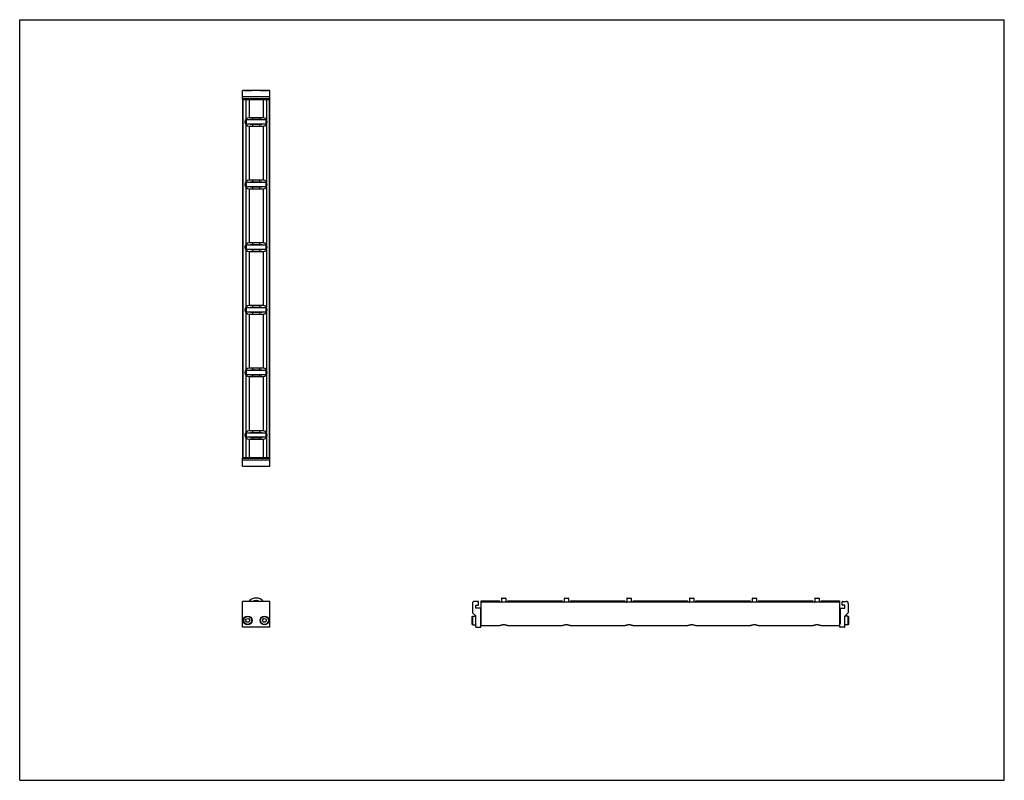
# Model space of a CAD drawing. Header units: inches. Extents: x 0 to 44, y 0 to 34.
import ezdxf

# ---------------------------------------------------------------- set-up
doc = ezdxf.new("R2010")
doc.units = ezdxf.units.IN
doc.header["$LTSCALE"] = 2.42
doc.header["$MEASUREMENT"] = 0
doc.layers.get('0').update_dxf_attribs({"linetype": 'CONTINUOUS'})
for name, color, linetype in [('205977_205978_205979_205978_BL0', 7, 'CONTINUOUS'), ('205977_205978_205979_20597_BL10', 7, 'CONTINUOUS'), ('240826_BL11', 7, 'CONTINUOUS'), ('240826_BL12', 7, 'CONTINUOUS'), ('240826_BL4', 7, 'CONTINUOUS'), ('240826_BL7', 7, 'CONTINUOUS'), ('240826_BL8', 7, 'CONTINUOUS'), ('240826_BL9', 7, 'CONTINUOUS'), ('2410WW_241016_BL13', 7, 'CONTINUOUS'), ('2436WW_243616_BL3', 7, 'CONTINUOUS'), ('9506XXM_950616M_BL1', 7, 'CONTINUOUS'), ('9506XXM_950616M_BL2', 7, 'CONTINUOUS'), ('9506XXM_950616M_BL5', 7, 'CONTINUOUS'), ('9506XXM_950616M_BL6', 7, 'CONTINUOUS')]:
    doc.layers.add(name, color=color, linetype=linetype)

# ---------------------------------------------------------------- blocks, each defined once
blk = doc.blocks.new('205977_205978_205979_205978_BL0', base_point=(15.282, 10.628))
at = {"layer": '205977_205978_205979_205978_BL0', "color": 7, "linetype": 'CONTINUOUS'}
for p, q in [((10.071, 14.41), (9.956, 14.41)), ((9.956, 14.035), (9.956, 14.41)), ((11.172, 14.39), (9.956, 14.39)), ((11.172, 14.308), (9.956, 14.308)), ((10.821, 14.41), (10.307, 14.41)), ((11.172, 14.41), (11.057, 14.41)), ((11.172, 14.035), (11.172, 14.41)), ((9.956, 14.035), (11.172, 14.035)), ((9.956, 6.847), (9.956, 7.997)), ((11.172, 7.997), (9.956, 7.997)), ((11.172, 6.847), (11.172, 7.997)), ((20.49, 7.997), (20.322, 7.997)), ((20.505, 7.84), (20.505, 7.982)), ((20.232, 7.907), (20.232, 7.503)), ((20.237, 7.492), (20.378, 7.351)), ((20.387, 7.696), (20.387, 7.825)), ((20.387, 7.825), (20.49, 7.825)), ((20.572, 7.696), (20.387, 7.696)), ((20.587, 7.681), (20.587, 6.996)), ((20.382, 6.862), (20.382, 7.34)), ((11.172, 6.847), (9.956, 6.847)), ((20.397, 6.847), (20.592, 6.847)), ((20.587, 6.996), (20.592, 6.996)), ((20.607, 6.862), (20.607, 6.981))]:
    blk.add_line(p, q, dxfattribs=at)
for centre, radius, start, end in [((20.322, 7.907), 0.09, 90, 180), ((20.49, 7.982), 0.015, 0, 90), ((20.247, 7.503), 0.015, 180, 225), ((20.49, 7.84), 0.015, 270, 360), ((20.572, 7.681), 0.015, 0, 90), ((20.367, 7.34), 0.015, 0, 45), ((20.397, 6.862), 0.015, 180, 270), ((20.592, 6.981), 0.015, 0, 90), ((20.592, 6.862), 0.015, 270, 360)]:
    blk.add_arc(centre, radius, start, end, dxfattribs=at)
blk = doc.blocks.new('9506XXM_950616M_BL1', base_point=(10.189, 10.69))
at = {"layer": '9506XXM_950616M_BL1', "color": 7, "linetype": 'CONTINUOUS'}
for p, q in [((10.071, 14.39), (10.071, 14.432)), ((10.307, 14.39), (10.307, 14.432)), ((10.012, 14.028), (10.004, 14.035)), ((10.366, 14.028), (10.012, 14.028)), ((10.366, 14.028), (10.373, 14.035)), ((10.098, 7.138), (10.137, 7.22)), ((10.15, 7.063), (10.098, 7.138)), ((10.137, 7.22), (10.228, 7.228)), ((10.24, 7.071), (10.15, 7.063)), ((10.228, 7.228), (10.279, 7.153)), ((10.279, 7.153), (10.24, 7.071))]:
    blk.add_line(p, q, dxfattribs=at)
for radius in [0.197, 0.177]:
    blk.add_circle((10.189, 7.146), radius, dxfattribs=at)
blk = doc.blocks.new('9506XXM_950616M_BL2', base_point=(15.686, 10.69))
at = {"layer": '9506XXM_950616M_BL2', "color": 7, "linetype": 'CONTINUOUS'}
for p, q in [((10.821, 14.39), (10.821, 14.432)), ((11.057, 14.39), (11.057, 14.432)), ((10.762, 14.028), (10.754, 14.035)), ((11.116, 14.028), (10.762, 14.028)), ((11.116, 14.028), (11.123, 14.035)), ((10.849, 7.157), (10.904, 7.23)), ((10.883, 7.073), (10.849, 7.157)), ((10.974, 7.062), (10.883, 7.073)), ((10.904, 7.23), (10.994, 7.218)), ((11.029, 7.134), (10.974, 7.062)), ((10.994, 7.218), (11.029, 7.134)), ((20.225, 7.323), (20.245, 7.342)), ((20.225, 6.968), (20.225, 7.323)), ((20.245, 6.949), (20.245, 7.342)), ((20.245, 7.342), (20.382, 7.342)), ((20.587, 7.264), (20.629, 7.264)), ((20.225, 6.968), (20.245, 6.949)), ((20.245, 6.949), (20.382, 6.949)), ((20.587, 7.027), (20.629, 7.027))]:
    blk.add_line(p, q, dxfattribs=at)
for radius in [0.197, 0.177]:
    blk.add_circle((10.939, 7.146), radius, dxfattribs=at)
blk = doc.blocks.new('2436WW_243616_BL3', base_point=(23.293, 18.672))
at = {"layer": '2436WW_243616_BL3', "color": 7, "linetype": 'CONTINUOUS'}
for p, q in [((9.956, 30.432), (9.956, 14.432)), ((9.956, 30.432), (11.172, 30.432)), ((9.976, 30.432), (9.976, 14.432)), ((10.101, 30.432), (10.101, 29.545)), ((10.251, 30.432), (10.251, 29.62)), ((10.876, 30.432), (10.876, 29.62)), ((11.026, 30.432), (11.026, 29.545)), ((11.151, 30.432), (11.151, 14.432)), ((11.172, 14.432), (11.172, 30.432)), ((10.876, 29.62), (10.251, 29.62)), ((10.101, 29.319), (10.101, 26.745)), ((10.251, 29.244), (10.251, 26.82)), ((10.251, 29.244), (10.876, 29.244)), ((10.876, 29.244), (10.876, 26.82)), ((11.026, 29.319), (11.026, 26.745)), ((10.101, 26.519), (10.101, 23.945)), ((10.876, 26.82), (10.251, 26.82)), ((10.251, 26.444), (10.251, 24.02)), ((10.251, 26.444), (10.876, 26.444)), ((10.876, 26.444), (10.876, 24.02)), ((11.026, 26.519), (11.026, 23.945)), ((10.876, 24.02), (10.251, 24.02)), ((10.101, 23.719), (10.101, 21.145)), ((10.251, 23.644), (10.251, 21.22)), ((10.251, 23.644), (10.876, 23.644)), ((10.876, 23.644), (10.876, 21.22)), ((11.026, 23.719), (11.026, 21.145)), ((10.876, 21.22), (10.251, 21.22)), ((10.101, 20.919), (10.101, 18.345)), ((10.251, 20.844), (10.876, 20.844)), ((10.251, 20.844), (10.251, 18.42)), ((10.876, 20.844), (10.876, 18.42)), ((11.026, 20.919), (11.026, 18.345)), ((10.101, 18.119), (10.101, 15.545)), ((10.876, 18.42), (10.251, 18.42)), ((10.251, 18.044), (10.876, 18.044)), ((10.251, 18.044), (10.251, 15.62)), ((10.876, 18.044), (10.876, 15.62)), ((11.026, 18.119), (11.026, 15.545)), ((10.876, 15.62), (10.251, 15.62)), ((10.101, 15.319), (10.101, 14.432)), ((10.251, 15.244), (10.876, 15.244)), ((10.251, 15.244), (10.251, 14.432)), ((10.876, 15.244), (10.876, 14.432)), ((11.026, 15.319), (11.026, 14.432)), ((9.961, 14.432), (9.956, 14.432)), ((9.976, 14.432), (11.172, 14.432)), ((20.629, 6.913), (20.629, 8.021)), ((20.629, 8.021), (21.441, 8.021)), ((36.629, 7.958), (20.629, 7.958)), ((21.441, 8.021), (21.441, 7.958)), ((21.817, 7.958), (21.817, 8.021)), ((21.817, 8.021), (24.241, 8.021)), ((24.241, 8.021), (24.241, 7.958)), ((24.617, 7.958), (24.617, 8.021)), ((24.617, 8.021), (27.041, 8.021)), ((27.041, 8.021), (27.041, 7.958)), ((27.417, 7.958), (27.417, 8.021)), ((27.417, 8.021), (29.841, 8.021)), ((29.841, 8.021), (29.841, 7.958)), ((30.217, 8.021), (32.641, 8.021)), ((30.217, 7.958), (30.217, 8.021)), ((32.641, 8.021), (32.641, 7.958)), ((33.017, 8.021), (35.441, 8.021)), ((33.017, 7.958), (33.017, 8.021)), ((35.441, 8.021), (35.441, 7.958)), ((35.817, 8.021), (36.629, 8.021)), ((35.817, 7.958), (35.817, 8.021)), ((36.629, 8.021), (36.629, 6.913)), ((20.629, 6.913), (21.454, 6.913)), ((21.805, 6.913), (24.254, 6.913)), ((24.605, 6.913), (27.054, 6.913)), ((27.405, 6.913), (29.854, 6.913)), ((30.205, 6.913), (32.654, 6.913)), ((33.005, 6.913), (35.454, 6.913)), ((35.805, 6.913), (36.629, 6.913))]:
    blk.add_line(p, q, dxfattribs=at)
for centre, radius, start, end in [((10.251, 29.432), 0.188, 90, 270), ((10.876, 29.432), 0.188, 270, 90), ((10.251, 26.632), 0.188, 90, 270), ((10.876, 26.632), 0.188, 270, 90), ((10.251, 23.832), 0.188, 90, 270), ((10.876, 23.832), 0.188, 270, 90), ((10.251, 21.032), 0.188, 90, 270), ((10.876, 21.032), 0.188, 270, 90), ((10.251, 18.232), 0.188, 90, 270), ((10.876, 18.232), 0.188, 270, 90), ((10.251, 15.432), 0.188, 90, 270), ((10.876, 15.432), 0.188, 270, 90), ((10.564, 7.709), 0.312, 67.4149, 112.6312)]:
    blk.add_arc(centre, radius, start, end, dxfattribs=at)
for points, knots in [([(21.629, 6.949), (21.62, 6.949), (21.6, 6.948), (21.572, 6.944), (21.546, 6.938), (21.522, 6.931), (21.5, 6.924), (21.483, 6.919), (21.472, 6.916), (21.464, 6.914), (21.458, 6.913), (21.454, 6.913), (21.452, 6.913)], [0, 0, 0, 0, 0.160779, 0.318075, 0.467977, 0.607749, 0.734322, 0.844344, 0.891944, 0.933962, 0.970029, 1, 1, 1, 1]), ([(21.807, 6.913), (21.805, 6.913), (21.801, 6.913), (21.794, 6.914), (21.787, 6.916), (21.775, 6.919), (21.759, 6.924), (21.737, 6.931), (21.713, 6.938), (21.687, 6.944), (21.658, 6.948), (21.639, 6.949), (21.629, 6.949)], [0, 0, 0, 0, 0.02996, 0.066021, 0.108036, 0.15563, 0.265625, 0.392186, 0.531948, 0.681856, 0.83921, 1, 1, 1, 1]), ([(24.429, 6.949), (24.42, 6.949), (24.4, 6.948), (24.372, 6.944), (24.346, 6.938), (24.322, 6.931), (24.3, 6.924), (24.283, 6.919), (24.272, 6.916), (24.264, 6.914), (24.258, 6.913), (24.254, 6.913), (24.252, 6.913)], [0, 0, 0, 0, 0.160779, 0.318075, 0.467977, 0.607749, 0.734322, 0.844344, 0.891944, 0.933962, 0.970029, 1, 1, 1, 1]), ([(24.607, 6.913), (24.605, 6.913), (24.601, 6.913), (24.594, 6.914), (24.587, 6.916), (24.575, 6.919), (24.559, 6.924), (24.537, 6.931), (24.513, 6.938), (24.487, 6.944), (24.458, 6.948), (24.439, 6.949), (24.429, 6.949)], [0, 0, 0, 0, 0.02996, 0.066021, 0.108036, 0.15563, 0.265625, 0.392186, 0.531948, 0.681856, 0.83921, 1, 1, 1, 1]), ([(27.229, 6.949), (27.22, 6.949), (27.2, 6.948), (27.172, 6.944), (27.146, 6.938), (27.122, 6.931), (27.1, 6.924), (27.083, 6.919), (27.072, 6.916), (27.064, 6.914), (27.058, 6.913), (27.054, 6.913), (27.052, 6.913)], [0, 0, 0, 0, 0.160779, 0.318075, 0.467977, 0.607749, 0.734322, 0.844344, 0.891944, 0.933962, 0.970029, 1, 1, 1, 1]), ([(27.407, 6.913), (27.405, 6.913), (27.401, 6.913), (27.394, 6.914), (27.387, 6.916), (27.375, 6.919), (27.359, 6.924), (27.337, 6.931), (27.313, 6.938), (27.287, 6.944), (27.258, 6.948), (27.239, 6.949), (27.229, 6.949)], [0, 0, 0, 0, 0.02996, 0.066021, 0.108036, 0.15563, 0.265625, 0.392186, 0.531948, 0.681856, 0.83921, 1, 1, 1, 1]), ([(30.029, 6.949), (30.02, 6.949), (30, 6.948), (29.972, 6.944), (29.946, 6.938), (29.922, 6.931), (29.9, 6.924), (29.883, 6.919), (29.872, 6.916), (29.864, 6.914), (29.858, 6.913), (29.854, 6.913), (29.852, 6.913)], [0, 0, 0, 0, 0.160779, 0.318075, 0.467977, 0.607749, 0.734322, 0.844344, 0.891944, 0.933962, 0.970029, 1, 1, 1, 1]), ([(30.207, 6.913), (30.205, 6.913), (30.201, 6.913), (30.194, 6.914), (30.187, 6.916), (30.175, 6.919), (30.159, 6.924), (30.137, 6.931), (30.113, 6.938), (30.087, 6.944), (30.058, 6.948), (30.039, 6.949), (30.029, 6.949)], [0, 0, 0, 0, 0.02996, 0.066021, 0.108036, 0.15563, 0.265625, 0.392186, 0.531948, 0.681856, 0.83921, 1, 1, 1, 1]), ([(32.829, 6.949), (32.82, 6.949), (32.8, 6.948), (32.772, 6.944), (32.746, 6.938), (32.722, 6.931), (32.7, 6.924), (32.683, 6.919), (32.672, 6.916), (32.664, 6.914), (32.658, 6.913), (32.654, 6.913), (32.652, 6.913)], [0, 0, 0, 0, 0.160779, 0.318075, 0.467977, 0.607749, 0.734322, 0.844344, 0.891944, 0.933962, 0.970029, 1, 1, 1, 1]), ([(33.007, 6.913), (33.005, 6.913), (33.001, 6.913), (32.994, 6.914), (32.987, 6.916), (32.975, 6.919), (32.959, 6.924), (32.937, 6.931), (32.913, 6.938), (32.887, 6.944), (32.858, 6.948), (32.839, 6.949), (32.829, 6.949)], [0, 0, 0, 0, 0.02996, 0.066021, 0.108036, 0.15563, 0.265625, 0.392186, 0.531948, 0.681856, 0.83921, 1, 1, 1, 1]), ([(35.629, 6.949), (35.62, 6.949), (35.6, 6.948), (35.572, 6.944), (35.546, 6.938), (35.522, 6.931), (35.5, 6.924), (35.483, 6.919), (35.472, 6.916), (35.464, 6.914), (35.458, 6.913), (35.454, 6.913), (35.452, 6.913)], [0, 0, 0, 0, 0.160779, 0.318075, 0.467977, 0.607749, 0.734322, 0.844344, 0.891944, 0.933962, 0.970029, 1, 1, 1, 1]), ([(35.807, 6.913), (35.805, 6.913), (35.801, 6.913), (35.794, 6.914), (35.787, 6.916), (35.775, 6.919), (35.759, 6.924), (35.737, 6.931), (35.713, 6.938), (35.687, 6.944), (35.658, 6.948), (35.639, 6.949), (35.629, 6.949)], [0, 0, 0, 0, 0.02996, 0.066021, 0.108036, 0.15563, 0.265625, 0.392186, 0.531948, 0.681856, 0.83921, 1, 1, 1, 1])]:
    blk.add_open_spline(points, degree=3, knots=knots, dxfattribs=at)
blk = doc.blocks.new('240826_BL4', base_point=(15.937, 11.629))
at = {"layer": '240826_BL4', "color": 7, "linetype": 'CONTINUOUS'}
for p, q in [((10.126, 15.517), (10.126, 15.347)), ((10.141, 15.532), (10.986, 15.532)), ((10.314, 15.55), (10.311, 15.532)), ((10.314, 15.55), (10.814, 15.55)), ((10.814, 15.55), (10.816, 15.532)), ((11.001, 15.517), (11.001, 15.347)), ((10.986, 15.332), (10.141, 15.332)), ((10.311, 15.332), (10.314, 15.314)), ((10.814, 15.314), (10.314, 15.314)), ((10.816, 15.332), (10.814, 15.314)), ((21.511, 7.959), (21.529, 7.961)), ((21.529, 8.131), (21.529, 7.958)), ((21.544, 8.146), (21.714, 8.146)), ((21.729, 8.131), (21.729, 7.958)), ((21.747, 7.959), (21.729, 7.961))]:
    blk.add_line(p, q, dxfattribs=at)
for centre, radius, start, end in [((10.141, 15.517), 0.015, 90, 180), ((10.986, 15.517), 0.015, 0, 90), ((10.141, 15.347), 0.015, 180, 270), ((10.986, 15.347), 0.015, 270, 360), ((10.564, 7.709), 0.438, 41.1984, 138.8016), ((10.564, 7.709), 0.33, 60.8088, 119.193), ((10.564, 7.709), 0.322, 63.4467, 116.5515), ((21.544, 8.131), 0.015, 90, 180), ((21.714, 8.131), 0.015, 0, 90)]:
    blk.add_arc(centre, radius, start, end, dxfattribs=at)
blk = doc.blocks.new('9506XXM_950616M_BL5', base_point=(10.189, 30.634))
at = {"layer": '9506XXM_950616M_BL5', "color": 7, "linetype": 'CONTINUOUS'}
for p, q in [((10.012, 30.837), (10.004, 30.829)), ((10.012, 30.837), (10.366, 30.837)), ((10.366, 30.837), (10.373, 30.829)), ((10.071, 30.474), (10.071, 30.432)), ((10.307, 30.474), (10.307, 30.432))]:
    blk.add_line(p, q, dxfattribs=at)
blk = doc.blocks.new('9506XXM_950616M_BL6', base_point=(23.894, 18.893))
at = {"layer": '9506XXM_950616M_BL6', "color": 7, "linetype": 'CONTINUOUS'}
for p, q in [((10.762, 30.837), (10.754, 30.829)), ((10.762, 30.837), (11.116, 30.837)), ((11.116, 30.837), (11.123, 30.829)), ((10.821, 30.474), (10.821, 30.432)), ((11.057, 30.474), (11.057, 30.432)), ((36.671, 7.264), (36.629, 7.264)), ((37.014, 7.342), (36.877, 7.342)), ((37.034, 7.323), (37.014, 7.342)), ((37.014, 7.342), (37.014, 6.949)), ((37.034, 7.323), (37.034, 6.968)), ((36.671, 7.027), (36.629, 7.027)), ((37.014, 6.949), (36.876, 6.949)), ((37.034, 6.968), (37.014, 6.949))]:
    blk.add_line(p, q, dxfattribs=at)
blk = doc.blocks.new('240826_BL7', base_point=(17.337, 13.154))
at = {"layer": '240826_BL7', "color": 7, "linetype": 'CONTINUOUS'}
for p, q in [((10.126, 18.317), (10.126, 18.147)), ((10.141, 18.332), (10.986, 18.332)), ((10.986, 18.132), (10.141, 18.132)), ((10.314, 18.35), (10.311, 18.332)), ((10.311, 18.132), (10.314, 18.114)), ((10.314, 18.35), (10.814, 18.35)), ((10.814, 18.114), (10.314, 18.114)), ((10.814, 18.35), (10.816, 18.332)), ((10.816, 18.132), (10.814, 18.114)), ((11.001, 18.317), (11.001, 18.147)), ((24.311, 7.959), (24.329, 7.961)), ((24.329, 8.131), (24.329, 7.958)), ((24.344, 8.146), (24.514, 8.146)), ((24.529, 8.131), (24.529, 7.958)), ((24.547, 7.959), (24.529, 7.961))]:
    blk.add_line(p, q, dxfattribs=at)
for centre, start, end in [((10.141, 18.317), 90, 180), ((10.141, 18.147), 180, 270), ((10.986, 18.317), 0, 90), ((10.986, 18.147), 270, 360), ((24.344, 8.131), 90, 180), ((24.514, 8.131), 0, 90)]:
    blk.add_arc(centre, 0.015, start, end, dxfattribs=at)
blk = doc.blocks.new('240826_BL8', base_point=(22.937, 18.754))
at = {"layer": '240826_BL8', "color": 7, "linetype": 'CONTINUOUS'}
for p, q in [((10.126, 29.517), (10.126, 29.347)), ((10.141, 29.532), (10.986, 29.532)), ((10.314, 29.55), (10.311, 29.532)), ((10.314, 29.55), (10.814, 29.55)), ((10.814, 29.55), (10.816, 29.532)), ((11.001, 29.517), (11.001, 29.347)), ((10.986, 29.332), (10.141, 29.332)), ((10.311, 29.332), (10.314, 29.314)), ((10.814, 29.314), (10.314, 29.314)), ((10.816, 29.332), (10.814, 29.314)), ((35.511, 7.959), (35.529, 7.961)), ((35.529, 8.131), (35.529, 7.958)), ((35.544, 8.146), (35.714, 8.146)), ((35.729, 8.131), (35.729, 7.958)), ((35.747, 7.959), (35.729, 7.961))]:
    blk.add_line(p, q, dxfattribs=at)
for centre, start, end in [((10.141, 29.517), 90, 180), ((10.986, 29.517), 0, 90), ((10.141, 29.347), 180, 270), ((10.986, 29.347), 270, 360), ((35.544, 8.131), 90, 180), ((35.714, 8.131), 0, 90)]:
    blk.add_arc(centre, 0.015, start, end, dxfattribs=at)
blk = doc.blocks.new('240826_BL9', base_point=(18.737, 14.554))
at = {"layer": '240826_BL9', "color": 7, "linetype": 'CONTINUOUS'}
for p, q in [((10.141, 21.132), (10.986, 21.132)), ((10.314, 21.15), (10.311, 21.132)), ((10.314, 21.15), (10.814, 21.15)), ((10.814, 21.15), (10.816, 21.132)), ((10.126, 21.117), (10.126, 20.947)), ((10.986, 20.932), (10.141, 20.932)), ((10.311, 20.932), (10.314, 20.914)), ((10.814, 20.914), (10.314, 20.914)), ((10.816, 20.932), (10.814, 20.914)), ((11.001, 21.117), (11.001, 20.947)), ((27.111, 7.959), (27.129, 7.961)), ((27.129, 8.131), (27.129, 7.958)), ((27.144, 8.146), (27.314, 8.146)), ((27.329, 8.131), (27.329, 7.958)), ((27.347, 7.959), (27.329, 7.961))]:
    blk.add_line(p, q, dxfattribs=at)
for centre, start, end in [((10.141, 21.117), 90, 180), ((10.986, 21.117), 0, 90), ((10.141, 20.947), 180, 270), ((10.986, 20.947), 270, 360), ((27.144, 8.131), 90, 180), ((27.314, 8.131), 0, 90)]:
    blk.add_arc(centre, 0.015, start, end, dxfattribs=at)
blk = doc.blocks.new('205977_205978_205979_20597_BL10', base_point=(23.491, 18.838))
at = {"layer": '205977_205978_205979_20597_BL10', "color": 7, "linetype": 'CONTINUOUS'}
for p, q in [((9.956, 30.454), (9.956, 30.829)), ((11.172, 30.829), (9.956, 30.829)), ((11.172, 30.454), (11.172, 30.829)), ((11.172, 30.556), (9.956, 30.556)), ((9.956, 30.474), (11.172, 30.474)), ((9.956, 30.454), (10.071, 30.454)), ((10.307, 30.454), (10.821, 30.454)), ((11.057, 30.454), (11.172, 30.454)), ((36.753, 7.84), (36.753, 7.982)), ((36.768, 7.997), (36.936, 7.997)), ((36.671, 7.681), (36.671, 6.996)), ((36.686, 7.696), (36.871, 7.696)), ((36.871, 7.825), (36.768, 7.825)), ((36.871, 7.696), (36.871, 7.825)), ((36.881, 7.351), (37.022, 7.492)), ((37.026, 7.907), (37.026, 7.503)), ((36.876, 6.862), (36.876, 7.34)), ((36.651, 6.862), (36.651, 6.981)), ((36.671, 6.996), (36.666, 6.996)), ((36.861, 6.847), (36.666, 6.847))]:
    blk.add_line(p, q, dxfattribs=at)
for centre, radius, start, end in [((36.768, 7.982), 0.015, 90, 180), ((36.936, 7.907), 0.09, 0, 90), ((36.686, 7.681), 0.015, 90, 180), ((36.768, 7.84), 0.015, 180, 270), ((37.011, 7.503), 0.015, 315, 360), ((36.891, 7.34), 0.015, 135, 180), ((36.666, 6.981), 0.015, 90, 180), ((36.666, 6.862), 0.015, 180, 270), ((36.861, 6.862), 0.015, 270, 360)]:
    blk.add_arc(centre, radius, start, end, dxfattribs=at)
blk = doc.blocks.new('240826_BL11', base_point=(21.537, 17.354))
at = {"layer": '240826_BL11', "color": 7, "linetype": 'CONTINUOUS'}
for p, q in [((10.126, 26.717), (10.126, 26.547)), ((10.141, 26.732), (10.986, 26.732)), ((10.986, 26.532), (10.141, 26.532)), ((10.314, 26.75), (10.311, 26.732)), ((10.311, 26.532), (10.314, 26.514)), ((10.314, 26.75), (10.814, 26.75)), ((10.814, 26.514), (10.314, 26.514)), ((10.814, 26.75), (10.816, 26.732)), ((10.816, 26.532), (10.814, 26.514)), ((11.001, 26.717), (11.001, 26.547)), ((32.711, 7.959), (32.729, 7.961)), ((32.729, 8.131), (32.729, 7.958)), ((32.744, 8.146), (32.914, 8.146)), ((32.929, 8.131), (32.929, 7.958)), ((32.947, 7.959), (32.929, 7.961))]:
    blk.add_line(p, q, dxfattribs=at)
for centre, start, end in [((10.141, 26.717), 90, 180), ((10.141, 26.547), 180, 270), ((10.986, 26.717), 0, 90), ((10.986, 26.547), 270, 360), ((32.744, 8.131), 90, 180), ((32.914, 8.131), 0, 90)]:
    blk.add_arc(centre, 0.015, start, end, dxfattribs=at)
blk = doc.blocks.new('240826_BL12', base_point=(20.137, 15.954))
at = {"layer": '240826_BL12', "color": 7, "linetype": 'CONTINUOUS'}
for p, q in [((10.126, 23.917), (10.126, 23.747)), ((10.141, 23.932), (10.986, 23.932)), ((10.314, 23.95), (10.311, 23.932)), ((10.314, 23.95), (10.814, 23.95)), ((10.814, 23.95), (10.816, 23.932)), ((11.001, 23.917), (11.001, 23.747)), ((10.986, 23.732), (10.141, 23.732)), ((10.311, 23.732), (10.314, 23.714)), ((10.814, 23.714), (10.314, 23.714)), ((10.816, 23.732), (10.814, 23.714)), ((29.911, 7.959), (29.929, 7.961)), ((29.929, 8.131), (29.929, 7.958)), ((29.944, 8.146), (30.114, 8.146)), ((30.129, 8.131), (30.129, 7.958)), ((30.147, 7.959), (30.129, 7.961))]:
    blk.add_line(p, q, dxfattribs=at)
for centre, start, end in [((10.141, 23.917), 90, 180), ((10.986, 23.917), 0, 90), ((10.141, 23.747), 180, 270), ((10.986, 23.747), 270, 360), ((29.944, 8.131), 90, 180), ((30.114, 8.131), 0, 90)]:
    blk.add_arc(centre, 0.015, start, end, dxfattribs=at)
blk = doc.blocks.new('2410WW_241016_BL13', base_point=(10.564, 22.432))
at = {"layer": '2410WW_241016_BL13', "color": 7, "linetype": 'CONTINUOUS'}
for p, q in [((10.409, 29.62), (10.409, 29.55)), ((10.719, 29.62), (10.719, 29.55)), ((10.409, 29.314), (10.409, 29.244)), ((10.719, 29.314), (10.719, 29.244)), ((10.409, 26.82), (10.409, 26.75)), ((10.409, 26.514), (10.409, 26.444)), ((10.719, 26.82), (10.719, 26.75)), ((10.719, 26.514), (10.719, 26.444)), ((10.409, 24.02), (10.409, 23.95)), ((10.719, 24.02), (10.719, 23.95)), ((10.409, 23.714), (10.409, 23.644)), ((10.719, 23.714), (10.719, 23.644)), ((10.409, 21.22), (10.409, 21.15)), ((10.719, 21.22), (10.719, 21.15)), ((10.409, 20.914), (10.409, 20.844)), ((10.719, 20.914), (10.719, 20.844)), ((10.409, 18.42), (10.409, 18.35)), ((10.409, 18.114), (10.409, 18.044)), ((10.719, 18.42), (10.719, 18.35)), ((10.719, 18.114), (10.719, 18.044)), ((10.409, 15.62), (10.409, 15.55)), ((10.719, 15.62), (10.719, 15.55)), ((10.409, 15.314), (10.409, 15.244)), ((10.719, 15.314), (10.719, 15.244))]:
    blk.add_line(p, q, dxfattribs=at)

msp = doc.modelspace()

# ---------------------------------------------------------------- linework, layer by layer
at = {"color": 7, "linetype": 'CONTINUOUS'}
for p, q in [((0, 0), (0, 34)), ((0, 34), (44, 34)), ((44, 0), (44, 34)), ((0, 0), (44, 0))]:
    msp.add_line(p, q, dxfattribs=at)

# ---------------------------------------------------------------- block references
at = {"layer": '205977_205978_205979_205978_BL0'}
msp.add_blockref('205977_205978_205979_205978_BL0', (15.282, 10.628), dxfattribs=at)
at = {"layer": '205977_205978_205979_20597_BL10'}
msp.add_blockref('205977_205978_205979_20597_BL10', (23.491, 18.838), dxfattribs=at)
at = {"layer": '240826_BL11'}
msp.add_blockref('240826_BL11', (21.537, 17.354), dxfattribs=at)
at = {"layer": '240826_BL12'}
msp.add_blockref('240826_BL12', (20.137, 15.954), dxfattribs=at)
at = {"layer": '240826_BL4'}
msp.add_blockref('240826_BL4', (15.937, 11.629), dxfattribs=at)
at = {"layer": '240826_BL7'}
msp.add_blockref('240826_BL7', (17.337, 13.154), dxfattribs=at)
at = {"layer": '240826_BL8'}
msp.add_blockref('240826_BL8', (22.937, 18.754), dxfattribs=at)
at = {"layer": '240826_BL9'}
msp.add_blockref('240826_BL9', (18.737, 14.554), dxfattribs=at)
at = {"layer": '2410WW_241016_BL13'}
msp.add_blockref('2410WW_241016_BL13', (10.564, 22.432), dxfattribs=at)
at = {"layer": '2436WW_243616_BL3'}
msp.add_blockref('2436WW_243616_BL3', (23.293, 18.672), dxfattribs=at)
at = {"layer": '9506XXM_950616M_BL1'}
msp.add_blockref('9506XXM_950616M_BL1', (10.189, 10.69), dxfattribs=at)
at = {"layer": '9506XXM_950616M_BL2'}
msp.add_blockref('9506XXM_950616M_BL2', (15.686, 10.69), dxfattribs=at)
at = {"layer": '9506XXM_950616M_BL5'}
msp.add_blockref('9506XXM_950616M_BL5', (10.189, 30.634), dxfattribs=at)
at = {"layer": '9506XXM_950616M_BL6'}
msp.add_blockref('9506XXM_950616M_BL6', (23.894, 18.893), dxfattribs=at)

doc.saveas('drawing.dxf')
